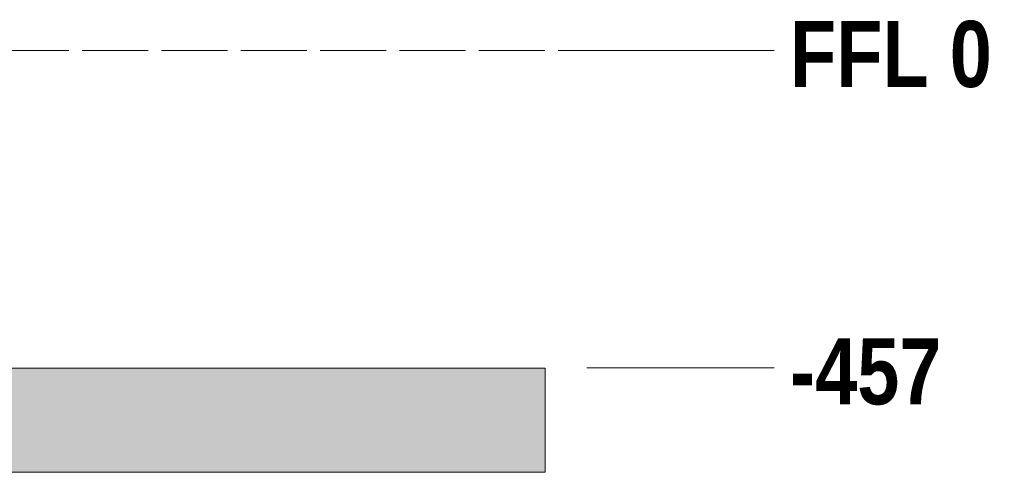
# Model space of a CAD drawing. Header units: millimetres. Extents: x 17 to 413, y 4 to 292.
# Tile 17 of 39: x 138 to 156.92, y 106.84 to 115.53. Entities that reach past the tile are written whole.
import ezdxf

# ---------------------------------------------------------------- set-up
doc = ezdxf.new("R2010")
doc.units = ezdxf.units.MM
doc.linetypes.add('DASHED', pattern=[1.524, 1.27, -0.254])
for name, color, linetype in [('FILL-LIGHT', 7, 'Continuous'), ('LINE-STEEL', 7, 'Continuous'), ('LINE-STEEL-DASH', 7, 'DASHED'), ('LINE-STEEL_GREY', 7, 'Continuous'), ('TEXT-STEEL', 7, 'Continuous')]:
    doc.layers.add(name, color=color, linetype=linetype)
doc.styles.add('OpenSansCondensed-Bold', font='OpenSansCondensed-Bold.ttf')

msp = doc.modelspace()

# ---------------------------------------------------------------- hatches: boundary and pattern name
at = {"layer": 'FILL-LIGHT', "true_color": 0xdbdbde}
h = msp.add_hatch(color=254, dxfattribs=at)
h.dxf.hatch_style = 1
h.paths.add_polyline_path([(36.9, 108.838), (148.1, 108.838), (148.1, 106.838), (36.9, 106.838)])
h = msp.add_hatch(color=254, dxfattribs=at)
h.dxf.hatch_style = 1
h.paths.add_polyline_path([(36.9, 106.838), (36.9, 108.838), (148.1, 108.838), (148.1, 106.838)])

# ---------------------------------------------------------------- linework, layer by layer
at = {"layer": 'LINE-STEEL', "lineweight": 5}
for p, q in [((148.9, 114.934), (151.3, 114.934)), ((151.3, 114.934), (152.5, 114.934)), ((148.9, 108.841), (151.3, 108.841)), ((151.3, 108.841), (152.5, 108.841))]:
    msp.add_line(p, q, dxfattribs=at)
at = {"layer": 'LINE-STEEL-DASH', "lineweight": 5}
msp.add_line((24.9, 114.934), (148.9, 114.934), dxfattribs=at)
at = {"layer": 'LINE-STEEL_GREY', "lineweight": 5}
for points in [[(36.9, 108.838), (36.9, 108.838), (148.1, 108.838), (148.1, 106.838), (36.9, 106.838)], [(36.9, 106.838), (36.9, 108.838), (148.1, 108.838), (148.1, 106.838)]]:
    msp.add_lwpolyline(points, close=True, dxfattribs=at)

# ---------------------------------------------------------------- texts
at = {"layer": 'TEXT-STEEL', "style": 'OpenSansCondensed-Bold'}
for s, p in [('FFL 0', (152.8, 114.234)), ('-457', (152.8, 108.141))]:
    msp.add_text(s, height=1.27, dxfattribs=at).set_placement(p)

doc.saveas('drawing.dxf')
